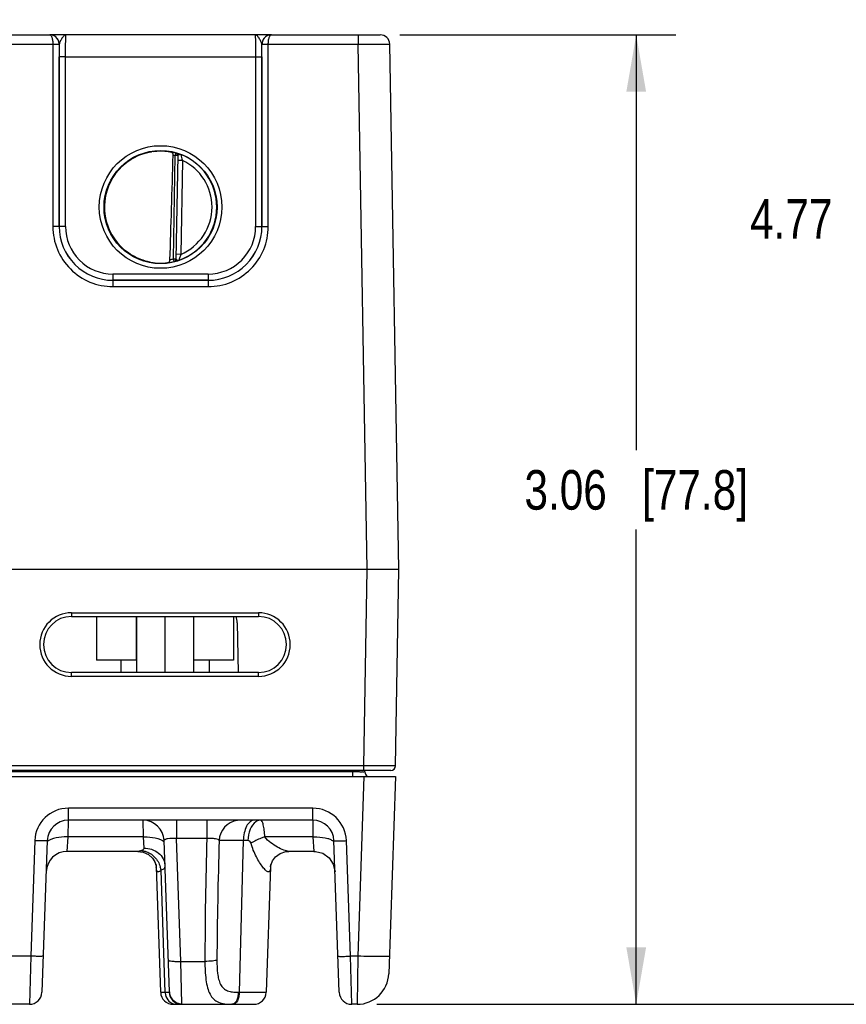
# Model space of a CAD drawing. Header units: inches. Extents: x 0 to 34, y 0 to 22.
# Tile 94 of 133: x 23.1 to 25.8, y 8.3 to 11.4. Entities that reach past the tile are written whole.
import ezdxf

# ---------------------------------------------------------------- set-up
doc = ezdxf.new("R2010")
doc.units = ezdxf.units.IN
doc.header["$LTSCALE"] = 1.87
doc.header["$MEASUREMENT"] = 0
doc.layers.get('0').update_dxf_attribs({"linetype": 'CONTINUOUS'})
doc.layers.add('02___PRT_ALL_AXES', color=7, linetype='CONTINUOUS')
doc.layers.add('DIMENSIONS', color=7, linetype='CONTINUOUS')
doc.styles.get("Standard").update_dxf_attribs({"font": 'txt', "width": 0.8})
doc.dimstyles.new('DIMSTYLE_2', dxfattribs={"dimtxt": 0.125, "dimasz": 0.18, "dimexe": 0.125, "dimexo": 0.0625, "dimgap": 0.0625, "dimtad": 0, "dimtih": 1, "dimtoh": 1, "dimzin": 4, "dimdsep": 46, "dimtxsty": 'STANDARD', "dimblk": '_FILLED', "dimblk1": '_FILLED', "dimblk2": '_FILLED', "dimcen": 0.09, "dimadec": 0, "dimazin": 0, "dimtp": 0.01, "dimtm": 0.01, "dimtfac": 1, "dimtofl": 0, "dimtmove": 0, "dimatfit": 3, "dimldrblk": '_FILLED', "dimfxl": 1, "dimtolj": 1, "dimtzin": 4, "dimarcsym": 0})

# ---------------------------------------------------------------- blocks, each defined once
blk = doc.blocks.new('_FILLED')
at = {"color": 0, "linetype": 'ByBlock'}
blk.add_solid([(0, 0), (-1, 0.1736), (-1, -0.1736)], dxfattribs=at)
blk = doc.blocks.new('*D5')
at = {"layer": 'DIMENSIONS', "color": 2, "linetype": 'Continuous', "transparency": 16777216}
for p, q in [((24.3463, 11.3646), (25.2178, 11.3646)), ((25.0928, 11.3646), (25.0928, 10.0524)), ((25.0928, 8.3027), (25.0928, 9.8024)), ((24.2734, 8.3027), (25.2178, 8.3027))]:
    blk.add_line(p, q, dxfattribs=at)
at = {"layer": 'DIMENSIONS', "color": 2, "linetype": 'Continuous', "transparency": 16777216, "xscale": 0.18, "yscale": 0.18, "zscale": 0.18}
for p, rotation in [((25.0928, 11.3646), 90), ((25.0928, 8.3027), 270)]:
    blk.add_blockref('_FILLED', p, dxfattribs=dict(at, rotation=rotation))
at = {"layer": 'DIMENSIONS', "color": 2, "linetype": 'Continuous', "transparency": 16777216, "insert": (25.0928, 9.9899), "char_height": 0.125, "width": 1.125, "attachment_point": 2, "line_spacing_factor": 0.9}
blk.add_mtext('3.06{\\Ftxt.shx;\\W1.000000;\\H0.125000; }[77.8]', dxfattribs=at)
blk = doc.blocks.new('*D6')
at = {"layer": 'DIMENSIONS', "color": 2, "linetype": 'Continuous', "transparency": 16777216}
for p, q in [((14.7719, 13.0761), (25.9678, 13.0761)), ((25.8428, 13.0761), (25.8428, 10.9081)), ((25.8428, 8.3027), (25.8428, 10.6581)), ((24.2734, 8.3027), (25.9678, 8.3027))]:
    blk.add_line(p, q, dxfattribs=at)
at = {"layer": 'DIMENSIONS', "color": 2, "linetype": 'Continuous', "transparency": 16777216, "xscale": 0.18, "yscale": 0.18, "zscale": 0.18}
for p, rotation in [((25.8428, 13.0761), 90), ((25.8428, 8.3027), 270)]:
    blk.add_blockref('_FILLED', p, dxfattribs=dict(at, rotation=rotation))
at = {"layer": 'DIMENSIONS', "color": 2, "linetype": 'Continuous', "transparency": 16777216, "insert": (25.8428, 10.8456), "char_height": 0.125, "width": 1.225, "attachment_point": 2, "line_spacing_factor": 0.9}
blk.add_mtext('4.77{\\Ftxt.shx;\\W1.000000;\\H0.125000; }[121.2]', dxfattribs=at)

msp = doc.modelspace()

# ---------------------------------------------------------------- linework, layer by layer
at = {"color": 7, "linetype": 'Continuous'}
for p, q in [((22.885, 11.3646), (23.2396, 11.3646)), ((23.9399, 11.3646), (23.2397, 11.3646)), ((23.2413, 11.3646), (23.2398, 11.3646)), ((23.94, 11.3646), (24.2838, 11.3646)), ((24.2138, 11.3646), (24.2138, 11.3348)), ((22.8752, 11.3348), (23.2494, 11.3348)), ((23.2494, 11.3348), (23.2494, 10.7593)), ((23.2494, 11.3348), (23.2694, 11.3348)), ((23.2494, 11.3347), (23.2684, 11.3347)), ((23.2684, 11.3347), (23.2694, 11.3346)), ((23.2697, 11.3346), (23.2694, 11.3346)), ((23.2694, 11.3346), (23.2694, 10.7592)), ((23.27, 11.3365), (23.2697, 11.3346)), ((23.9099, 11.3346), (23.9096, 11.3365)), ((23.9102, 11.3346), (23.9099, 11.3346)), ((23.9102, 11.3348), (23.9302, 11.3348)), ((23.9102, 11.3346), (23.9112, 11.3347)), ((23.9102, 10.7592), (23.9102, 11.3346)), ((23.9112, 11.3347), (23.9302, 11.3347)), ((23.9302, 11.3348), (24.2138, 11.3348)), ((23.9302, 10.7593), (23.9302, 11.3348)), ((24.2138, 11.3348), (24.3138, 11.3352)), ((24.2428, 9.6756), (24.2138, 11.3348)), ((24.3428, 9.6756), (24.3138, 11.3352)), ((23.2695, 10.7593), (23.2696, 11.2954)), ((23.2896, 11.2953), (23.2696, 11.2954)), ((23.2895, 10.7591), (23.2896, 11.2953)), ((23.2896, 11.2953), (23.89, 11.2953)), ((23.89, 11.2953), (23.91, 11.2954)), ((23.89, 11.2953), (23.8901, 10.7591)), ((23.91, 11.2954), (23.9101, 10.7593)), ((23.6306, 10.6568), (23.6363, 10.9831)), ((23.6384, 10.9906), (23.6363, 10.9831)), ((23.6441, 10.9829), (23.6363, 10.9831)), ((23.6384, 10.991), (23.6384, 10.9906)), ((23.6441, 10.9833), (23.6384, 10.6563)), ((23.6589, 10.9679), (23.6439, 10.9681)), ((23.6589, 10.9679), (23.6537, 10.6712)), ((23.2694, 10.7592), (23.2494, 10.7593)), ((23.2695, 10.7593), (23.2694, 10.7592)), ((23.2895, 10.7591), (23.2695, 10.7593)), ((23.8901, 10.7591), (23.9101, 10.7593)), ((23.9101, 10.7593), (23.9102, 10.7592)), ((23.9102, 10.7592), (23.9302, 10.7593)), ((23.6537, 10.6712), (23.6387, 10.6714)), ((23.6306, 10.6568), (23.6384, 10.6566)), ((23.6325, 10.6491), (23.6306, 10.6568)), ((23.6325, 10.6488), (23.635, 10.6492)), ((23.6325, 10.6491), (23.6325, 10.6488)), ((23.6384, 10.6563), (23.6388, 10.6554)), ((23.6388, 10.6554), (23.64, 10.6545)), ((23.7402, 10.6091), (23.4394, 10.6091)), ((23.4394, 10.6091), (23.4394, 10.5893)), ((23.7402, 10.6091), (23.7402, 10.5893)), ((23.4394, 10.5893), (23.4393, 10.5892)), ((23.4393, 10.5892), (23.7403, 10.5892)), ((23.4393, 10.5892), (23.4393, 10.5693)), ((23.7402, 10.5893), (23.4394, 10.5893)), ((23.7402, 10.5893), (23.7403, 10.5892)), ((23.7403, 10.5892), (23.7403, 10.5693)), ((23.4393, 10.5693), (23.7403, 10.5693)), ((24.2428, 9.6756), (15.4209, 9.6756)), ((24.232, 9.0563), (24.2428, 9.6756)), ((24.332, 9.0563), (24.3428, 9.6756)), ((23.3085, 9.5394), (23.8991, 9.5394)), ((23.3085, 9.5394), (23.3085, 9.5276)), ((23.3085, 9.5276), (23.8991, 9.5276)), ((23.3878, 9.5276), (23.3878, 9.3896)), ((23.513, 9.5276), (23.513, 9.3896)), ((23.5138, 9.5276), (23.5138, 9.3504)), ((23.6038, 9.5276), (23.6038, 9.3504)), ((23.6938, 9.5276), (23.6938, 9.3504)), ((23.8198, 9.5276), (23.8198, 9.3896)), ((23.8991, 9.5394), (23.8991, 9.5276)), ((23.5138, 9.3896), (23.3878, 9.3896)), ((23.4643, 9.3896), (23.4643, 9.3504)), ((23.8198, 9.3896), (23.6938, 9.3896)), ((23.7433, 9.3896), (23.7433, 9.3504)), ((23.8991, 9.3504), (23.3085, 9.3504)), ((23.3085, 9.3382), (23.3085, 9.3504)), ((23.8991, 9.3382), (23.3085, 9.3382)), ((23.8991, 9.3382), (23.8991, 9.3504)), ((24.232, 9.0563), (15.4207, 9.0563)), ((24.232, 9.0415), (24.232, 9.0563)), ((12.5547, 9.0219), (24.3326, 9.0219)), ((24.1962, 9.0365), (15.0869, 9.0365)), ((24.317, 9.0415), (15.4197, 9.0415)), ((24.1962, 9.0365), (24.1961, 9.0415)), ((24.1962, 9.0365), (24.1962, 9.0219)), ((24.2326, 9.0219), (24.2128, 8.4546)), ((24.2355, 9.0365), (24.2354, 9.0417)), ((24.3326, 9.0219), (24.3108, 8.3992)), ((24.0708, 8.9221), (23.2985, 8.9221)), ((23.2985, 8.8842), (23.2985, 8.9221)), ((24.0708, 8.8842), (24.0708, 8.9221)), ((23.2982, 8.8314), (23.2985, 8.8842)), ((24.0708, 8.8842), (23.2985, 8.8842)), ((23.5341, 8.8842), (23.5344, 8.8314)), ((23.6399, 8.8842), (23.6399, 8.8265)), ((23.7361, 8.8842), (23.7361, 8.8265)), ((24.0708, 8.8842), (24.0711, 8.8314)), ((23.1922, 8.8196), (23.1795, 8.4546)), ((23.2316, 8.8196), (23.2148, 8.3407)), ((23.295, 8.7857), (23.2982, 8.8314)), ((23.5344, 8.8314), (23.2982, 8.8314)), ((23.5344, 8.8314), (23.5368, 8.796)), ((23.6177, 8.342), (23.601, 8.8196)), ((23.7361, 8.8265), (23.6399, 8.8265)), ((23.6535, 8.4382), (23.6399, 8.8265)), ((23.8512, 8.8196), (23.8385, 8.3407)), ((23.8659, 8.8196), (23.8512, 8.8196)), ((24.0711, 8.8314), (23.9193, 8.8314)), ((24.0711, 8.8314), (24.0743, 8.7857)), ((24.1327, 8.8199), (24.1353, 8.8175)), ((24.1544, 8.3407), (24.1377, 8.8196)), ((24.1898, 8.4546), (24.1771, 8.8196)), ((23.518, 8.7857), (23.295, 8.7857)), ((23.518, 8.7857), (23.535, 8.7832)), ((23.535, 8.7832), (23.5515, 8.7754)), ((24.0743, 8.7857), (23.9956, 8.7857)), ((23.5719, 8.7517), (23.5722, 8.7512)), ((23.5758, 8.7401), (23.5763, 8.7367)), ((23.5763, 8.7365), (23.5901, 8.3407)), ((23.6002, 8.4642), (23.5914, 8.7258)), ((23.9373, 8.7365), (23.9235, 8.3407)), ((23.9373, 8.7364), (23.9374, 8.7368)), ((23.9374, 8.7368), (23.9374, 8.7372)), ((23.6043, 8.3407), (23.6002, 8.4642)), ((23.1795, 8.4546), (23.1098, 8.4546)), ((23.1795, 8.4546), (23.1755, 8.3027)), ((23.6535, 8.4382), (23.73, 8.4382)), ((23.657, 8.3044), (23.6535, 8.4382)), ((24.2128, 8.4546), (24.1898, 8.4546)), ((24.1938, 8.3027), (24.1898, 8.4546)), ((24.2128, 8.4546), (24.2109, 8.3027)), ((23.5901, 8.3407), (23.6043, 8.3407)), ((23.6043, 8.3407), (23.6171, 8.3406)), ((23.8353, 8.3406), (23.8385, 8.3407)), ((23.8385, 8.3407), (23.9235, 8.3407)), ((23.1755, 8.3027), (23.1137, 8.3027)), ((23.6295, 8.3027), (23.8842, 8.3027)), ((24.2109, 8.3027), (24.1938, 8.3027))]:
    msp.add_line(p, q, dxfattribs=at)
for points in [[(23.5515, 8.7754), (23.5639, 8.7643), (23.5716, 8.7524), (23.5753, 8.7424), (23.5757, 8.7408)], [(23.9373, 8.7364), (23.9374, 8.7373), (23.9388, 8.7443), (23.9438, 8.7559), (23.9534, 8.7683), (23.9676, 8.7787), (23.9853, 8.7848), (23.9956, 8.7857)], [(24.0743, 8.7857), (24.0789, 8.7856), (24.1024, 8.7795), (24.1222, 8.7655), (24.1357, 8.7452), (24.1411, 8.7215)], [(23.5722, 8.7512), (23.5755, 8.7416), (23.5758, 8.7401)], [(23.5757, 8.7408), (23.5763, 8.7371), (23.5763, 8.7364)], [(23.9374, 8.7372), (23.9387, 8.7439), (23.9388, 8.744)]]:
    msp.add_lwpolyline(points, dxfattribs=at)
for centre, radius in [((23.5898, 10.8208), 0.1937), ((23.5898, 10.8206), 0.1787)]:
    msp.add_circle(centre, radius, dxfattribs=at)
for centre, radius, start, end in [((23.2396, 11.3614), 0.00327, 87.8599, 89.9826), ((23.2397, 11.3347), 0.03, 86.0277, 89.9977), ((23.2397, 11.3346), 0.03, 82.5038, 86.0291), ((23.2397, 11.3347), 0.03, 0.2853, 82.4956), ((23.9399, 11.3347), 0.03, 97.5223, 179.7147), ((23.9399, 11.3346), 0.03, 94.3237, 97.5143), ((23.9399, 11.3346), 0.03, 90.0026, 94.3251), ((23.94, 11.3614), 0.00327, 90.0179, 92.1395), ((24.2838, 11.3346), 0.03, 1, 90), ((23.2394, 11.3346), 0.03, 359.9986, 0.2485), ((28.0628, 11.295), 4.7932, 179.5265, 179.9953), ((23.2398, 11.3346), 0.0299, 0, 0.29), ((23.9398, 11.3346), 0.0299, 179.71, 180), ((19.3724, 11.2961), 4.5376, 359.9915, 0.4867), ((23.9402, 11.3346), 0.03, 179.7515, 180.0014), ((23.5898, 10.8207), 0.1772, 97.5897, 260.4103), ((23.59, 10.8198), 0.1781, 97.6098, 99.3988), ((23.5898, 10.8209), 0.1766, 74.0133, 78.9223), ((23.5897, 10.8206), 0.169, 74.0143, 76.3145), ((23.6363, 10.9834), 0.00787, 359.0028, 74.0573), ((23.6363, 10.9831), 0.00787, 1.6021, 74.0232), ((23.6363, 10.9831), 0.00784, 359.0019, 1.612), ((23.5898, 10.8207), 0.1776, 359.9911, 68.799), ((23.9404, 11.0521), 0.2939, 192.9473, 196.6544), ((23.5898, 10.8207), 0.1626, 359.9909, 64.8568), ((23.5881, 10.8207), 0.1755, 180.0274, 181.9215), ((23.5898, 10.8207), 0.1776, 289.1913, 359.9989), ((23.5898, 10.8206), 0.1626, 293.1308, 0.0029), ((23.4393, 10.7593), 0.1899, 179.9889, 270.0019), ((23.4393, 10.7592), 0.1699, 179.9848, 270.0049), ((23.4394, 10.7593), 0.17, 179.9855, 269.9982), ((23.4394, 10.7591), 0.15, 179.9812, 270.0003), ((23.7402, 10.7593), 0.17, 270.0018, 0.0145), ((23.7402, 10.7591), 0.15, 269.9997, 0.0188), ((23.7403, 10.7593), 0.1899, 269.9981, 0.0111), ((23.7403, 10.7592), 0.1699, 269.9951, 0.0152), ((23.59, 10.8219), 0.1784, 259.0718, 260.3997), ((23.5885, 10.8119), 0.1683, 260.3451, 277.8085), ((23.5898, 10.8205), 0.1767, 277.0182, 283.9844), ((23.5897, 10.8208), 0.169, 280.1153, 283.9841), ((23.6306, 10.6564), 0.00787, 283.9402, 358.9971), ((23.6306, 10.6568), 0.00787, 283.9738, 356.3969), ((23.6306, 10.6568), 0.00784, 356.3871, 358.9981), ((23.3085, 9.4388), 0.1006, 90.0006, 269.9994), ((23.3085, 9.439), 0.0886, 90, 270), ((23.8991, 9.4388), 0.1006, 270.0003, 89.9997), ((23.8991, 9.439), 0.0886, 270, 90), ((24.317, 9.0565), 0.015, 270.0001, 359), ((24.2503, 9.0367), 0.0148, 181, 240.3333), ((23.2985, 8.8158), 0.1063, 90.0003, 177.9997), ((24.0708, 8.8158), 0.1063, 2.0026, 89.9973), ((23.2985, 8.8172), 0.0669, 90.0003, 177.9977), ((23.5341, 8.8172), 0.0669, 2, 90), ((23.8419, 8.8173), 0.0669, 98.0647, 177.9786), ((24.0708, 8.8172), 0.0669, 2, 89.9998), ((36.7115, 8.4304), 12.9815, 178.25135, 179.96552), ((39.9898, 8.321), 16.2225, 178.23871, 179.57212), ((23.295, 8.7188), 0.0669, 90, 177.64), ((23.5206, 8.7165), 0.0714, 7.5142, 16.5809), ((24.2109, 8.4027), 0.1, 270, 358), ((23.1755, 8.342), 0.0394, 270, 358), ((23.6295, 8.342), 0.0394, 182, 270), ((23.6459, 8.342), 0.0416, 181.8363, 184.9139), ((23.8842, 8.342), 0.0394, 270, 358), ((24.1938, 8.342), 0.0394, 182, 270), ((23.6407, 8.337), 0.0344, 251.9865, 256.4113), ((23.6567, 8.3438), 0.0393, 241.0957, 247.1547)]:
    msp.add_arc(centre, radius, start, end, dxfattribs=at)
msp.add_ellipse((23.6114, 13.578), major_axis=(0.078, 4.4688), ratio=0.01745, start_param=-2.283644, end_param=-2.189561, dxfattribs=at)
for points, knots in [([(23.2694, 11.3348), (23.2694, 11.3388), (23.2678, 11.3467), (23.261, 11.3567), (23.2511, 11.3632), (23.2434, 11.3646), (23.2396, 11.3646)], [0, 0, 0, 0, 0.256485, 0.508951, 0.756192, 1, 1, 1, 1]), ([(23.2397, 11.3646), (23.2404, 11.3646), (23.2418, 11.3641), (23.2436, 11.3622), (23.2452, 11.3595), (23.2466, 11.3558), (23.2478, 11.3514), (23.2491, 11.3443), (23.2494, 11.3387), (23.2494, 11.3348)], [0, 0, 0, 0, 0.058927, 0.132934, 0.228657, 0.347601, 0.48839, 0.647641, 1, 1, 1, 1]), ([(23.2911, 11.3646), (23.2902, 11.3646), (23.2881, 11.3642), (23.2852, 11.3623), (23.2824, 11.3594), (23.2795, 11.3557), (23.2767, 11.3513), (23.274, 11.3465), (23.2716, 11.3416), (23.2703, 11.3382), (23.27, 11.3365)], [0, 0, 0, 0, 0.078588, 0.169207, 0.278209, 0.406365, 0.550534, 0.704449, 0.858575, 1, 1, 1, 1]), ([(23.2896, 11.2953), (23.2896, 11.2998), (23.2896, 11.3087), (23.2897, 11.3215), (23.2898, 11.3317), (23.2899, 11.3392), (23.29, 11.3442), (23.2901, 11.3488), (23.2903, 11.3528), (23.2904, 11.3563), (23.2905, 11.3592), (23.2906, 11.3612), (23.2907, 11.3625), (23.2908, 11.3633), (23.2909, 11.3638), (23.291, 11.3643), (23.291, 11.3645), (23.2911, 11.3646), (23.2911, 11.3646)], [0, 0, 0, 0, 0.195368, 0.382973, 0.55569, 0.634386, 0.706958, 0.772718, 0.831042, 0.881376, 0.923246, 0.956259, 0.969347, 0.980118, 0.98855, 0.994633, 0.998383, 1, 1, 1, 1]), ([(23.8885, 11.3646), (23.8885, 11.3646), (23.8886, 11.3645), (23.8886, 11.3643), (23.8887, 11.3638), (23.8888, 11.3633), (23.8889, 11.3625), (23.889, 11.3612), (23.8891, 11.3592), (23.8892, 11.3563), (23.8893, 11.3528), (23.8895, 11.3488), (23.8896, 11.3442), (23.8897, 11.3392), (23.8898, 11.3317), (23.8899, 11.3215), (23.89, 11.3087), (23.89, 11.2998), (23.89, 11.2953)], [0, 0, 0, 0, 0.00163, 0.005392, 0.011478, 0.019909, 0.030679, 0.043767, 0.07678, 0.118649, 0.168982, 0.227304, 0.293062, 0.365632, 0.444325, 0.617036, 0.804634, 1, 1, 1, 1]), ([(23.9096, 11.3365), (23.9093, 11.3382), (23.908, 11.3416), (23.9056, 11.3465), (23.9029, 11.3513), (23.9001, 11.3557), (23.8972, 11.3594), (23.8944, 11.3623), (23.8915, 11.3642), (23.8894, 11.3646), (23.8885, 11.3646)], [0, 0, 0, 0, 0.141441, 0.295582, 0.449506, 0.593675, 0.721824, 0.830811, 0.921417, 1, 1, 1, 1]), ([(23.94, 11.3646), (23.9362, 11.3646), (23.9285, 11.3632), (23.9186, 11.3567), (23.9118, 11.3467), (23.9102, 11.3388), (23.9102, 11.3348)], [0, 0, 0, 0, 0.243807, 0.491046, 0.743515, 1, 1, 1, 1]), ([(23.9302, 11.3348), (23.9302, 11.3387), (23.9305, 11.3443), (23.9318, 11.3514), (23.933, 11.3558), (23.9344, 11.3595), (23.936, 11.3622), (23.9378, 11.3641), (23.9392, 11.3646), (23.9399, 11.3646)], [0, 0, 0, 0, 0.35236, 0.511612, 0.652403, 0.771347, 0.867068, 0.941073, 1, 1, 1, 1]), ([(23.4126, 10.8222), (23.4127, 10.8325), (23.4147, 10.8532), (23.423, 10.8831), (23.4364, 10.9112), (23.4545, 10.9365), (23.4767, 10.9583), (23.5023, 10.9758), (23.5306, 10.9887), (23.5507, 10.9938), (23.5609, 10.9955)], [0, 0, 0, 0, 0.124994, 0.249987, 0.374981, 0.49998, 0.624979, 0.749984, 0.87499, 1, 1, 1, 1]), ([(23.5664, 10.9964), (23.5717, 10.9971), (23.5908, 10.9987), (23.6102, 10.9971), (23.6237, 10.9942)], [0, 0, 0, 0, 0.279236, 1, 1, 1, 1]), ([(23.6297, 10.9848), (23.6297, 10.986), (23.6295, 10.9883), (23.6282, 10.9912), (23.6262, 10.9933), (23.6246, 10.994), (23.6237, 10.9942)], [0, 0, 0, 0, 0.29813, 0.561485, 0.78951, 1, 1, 1, 1]), ([(23.654, 10.9863), (23.653, 10.9867), (23.6509, 10.9874), (23.648, 10.9884), (23.6453, 10.9892), (23.643, 10.9899), (23.6414, 10.9904), (23.6403, 10.9907), (23.6396, 10.9908), (23.6392, 10.9909), (23.6388, 10.991), (23.6386, 10.991), (23.6384, 10.991), (23.6384, 10.991)], [0, 0, 0, 0, 0.209002, 0.401143, 0.572522, 0.719607, 0.838965, 0.887207, 0.927301, 0.958883, 0.981641, 0.995322, 1, 1, 1, 1]), ([(23.654, 10.9863), (23.653, 10.9866), (23.6513, 10.9867), (23.6492, 10.9862), (23.6477, 10.9858), (23.6463, 10.9853), (23.645, 10.9847), (23.6442, 10.9839), (23.6441, 10.9833)], [0, 0, 0, 0, 0.296253, 0.448699, 0.596767, 0.731961, 0.846449, 1, 1, 1, 1]), ([(23.5562, 10.6468), (23.5465, 10.6487), (23.5272, 10.6541), (23.5002, 10.6669), (23.4757, 10.6841), (23.4544, 10.7052), (23.437, 10.7295), (23.4238, 10.7564), (23.4154, 10.7851), (23.4131, 10.8049), (23.4127, 10.8148)], [0, 0, 0, 0, 0.125009, 0.250015, 0.37502, 0.500019, 0.625017, 0.750011, 0.875004, 1, 1, 1, 1]), ([(23.6537, 10.6712), (23.653, 10.6691), (23.651, 10.6631), (23.6493, 10.657), (23.6482, 10.653)], [0, 0, 0, 0, 0.346233, 1, 1, 1, 1]), ([(23.6114, 10.6452), (23.6123, 10.6453), (23.6143, 10.6459), (23.6169, 10.6478), (23.6188, 10.6507), (23.6194, 10.6531), (23.6194, 10.6544)], [0, 0, 0, 0, 0.224287, 0.456533, 0.713042, 1, 1, 1, 1]), ([(23.635, 10.6492), (23.6362, 10.6495), (23.6385, 10.6509), (23.6397, 10.6532), (23.64, 10.6545)], [0, 0, 0, 0, 0.490097, 1, 1, 1, 1]), ([(23.635, 10.6492), (23.6369, 10.6496), (23.6413, 10.6507), (23.6457, 10.6521), (23.6482, 10.653)], [0, 0, 0, 0, 0.415281, 1, 1, 1, 1]), ([(23.64, 10.6545), (23.6406, 10.6542), (23.6418, 10.6536), (23.6445, 10.6528), (23.6468, 10.6525), (23.6482, 10.653)], [0, 0, 0, 0, 0.226855, 0.484828, 1, 1, 1, 1]), ([(24.3428, 9.6756), (24.3426, 9.6756), (24.342, 9.6756), (24.3395, 9.6756), (24.334, 9.6755), (24.3249, 9.6755), (24.3069, 9.6754), (24.2856, 9.6754), (24.2653, 9.6755), (24.2526, 9.6755), (24.2461, 9.6756), (24.2428, 9.6756)], [0, 0, 0, 0, 0.004826, 0.01923, 0.076142, 0.168554, 0.292918, 0.617335, 0.804919, 0.901987, 1, 1, 1, 1]), ([(24.332, 9.0563), (24.332, 9.0562), (24.3319, 9.0563), (24.3319, 9.0562), (24.3317, 9.0562), (24.3315, 9.0562), (24.3312, 9.0562), (24.3307, 9.0562), (24.33, 9.0562), (24.3289, 9.0562), (24.3276, 9.0562), (24.3261, 9.0562), (24.3236, 9.0562), (24.3199, 9.0562), (24.3149, 9.0562), (24.3091, 9.0561), (24.3025, 9.0561), (24.2952, 9.0561), (24.2844, 9.0562), (24.2698, 9.0562), (24.2513, 9.0562), (24.2385, 9.0562), (24.232, 9.0563)], [0, 0, 0, 0, 0.000309, 0.001216, 0.002722, 0.004829, 0.007536, 0.010839, 0.019232, 0.029986, 0.043077, 0.058473, 0.076137, 0.118094, 0.168544, 0.227001, 0.292904, 0.365616, 0.444439, 0.617324, 0.804913, 1, 1, 1, 1]), ([(24.2355, 9.0365), (24.2355, 9.0364), (24.2351, 9.0365), (24.2347, 9.0364), (24.2337, 9.0364), (24.2318, 9.0363), (24.2284, 9.0364), (24.2236, 9.0363), (24.2177, 9.0364), (24.2085, 9.0364), (24.2012, 9.0364), (24.1962, 9.0365)], [0, 0, 0, 0, 0.004927, 0.019406, 0.043294, 0.076408, 0.168846, 0.293238, 0.444695, 0.61748, 1, 1, 1, 1]), ([(23.8857, 8.8842), (23.8811, 8.8842), (23.8706, 8.8795), (23.8602, 8.8644), (23.8531, 8.8437), (23.8514, 8.8279), (23.8512, 8.8196)], [0, 0, 0, 0, 0.17497, 0.400099, 0.682156, 1, 1, 1, 1]), ([(23.8908, 8.8793), (23.8826, 8.8738), (23.8699, 8.8539), (23.8662, 8.8318), (23.8659, 8.8196)], [0, 0, 0, 0, 0.44557, 1, 1, 1, 1]), ([(23.9057, 8.8842), (23.9044, 8.8842), (23.8991, 8.8837), (23.8941, 8.8815), (23.8908, 8.8793)], [0, 0, 0, 0, 0.240977, 1, 1, 1, 1]), ([(23.9193, 8.8314), (23.9189, 8.8386), (23.9178, 8.8515), (23.9155, 8.8663), (23.9127, 8.8756), (23.9106, 8.8807), (23.9077, 8.8842), (23.9057, 8.8842)], [0, 0, 0, 0, 0.38432, 0.689837, 0.805392, 0.894271, 1, 1, 1, 1]), ([(23.2316, 8.8196), (23.2316, 8.8193), (23.23, 8.8194), (23.2283, 8.819), (23.2244, 8.819), (23.2197, 8.819), (23.2138, 8.819), (23.2045, 8.8192), (23.1972, 8.8194), (23.1922, 8.8196)], [0, 0, 0, 0, 0.020389, 0.077486, 0.169968, 0.294095, 0.445312, 0.617961, 1, 1, 1, 1]), ([(23.2512, 8.8265), (23.2476, 8.8254), (23.2414, 8.8232), (23.2358, 8.8196), (23.234, 8.8175)], [0, 0, 0, 0, 0.57259, 1, 1, 1, 1]), ([(23.2982, 8.8314), (23.2939, 8.8315), (23.2781, 8.8315), (23.2622, 8.8297), (23.2512, 8.8265)], [0, 0, 0, 0, 0.272895, 1, 1, 1, 1]), ([(23.5344, 8.8314), (23.5387, 8.8315), (23.5544, 8.8315), (23.5704, 8.8297), (23.5814, 8.8265)], [0, 0, 0, 0, 0.272899, 1, 1, 1, 1]), ([(23.5814, 8.8265), (23.585, 8.8254), (23.5911, 8.8232), (23.5967, 8.8196), (23.5986, 8.8175)], [0, 0, 0, 0, 0.572613, 1, 1, 1, 1]), ([(23.6399, 8.8265), (23.6306, 8.8271), (23.6195, 8.8272), (23.6074, 8.8244), (23.6035, 8.823), (23.6009, 8.821), (23.601, 8.8196)], [0, 0, 0, 0, 0.687887, 0.806691, 0.896773, 1, 1, 1, 1]), ([(23.775, 8.8196), (23.7748, 8.8211), (23.7704, 8.8239), (23.7624, 8.8256), (23.7502, 8.8269), (23.741, 8.8268), (23.7361, 8.8265)], [0, 0, 0, 0, 0.110424, 0.322731, 0.63247, 1, 1, 1, 1]), ([(23.8512, 8.8196), (23.8411, 8.8197), (23.8231, 8.8198), (23.7998, 8.8201), (23.7846, 8.8197), (23.7772, 8.82), (23.775, 8.8196)], [0, 0, 0, 0, 0.399366, 0.710569, 0.914866, 1, 1, 1, 1]), ([(23.8758, 8.8116), (23.8752, 8.8139), (23.8727, 8.8182), (23.868, 8.8196), (23.8659, 8.8196)], [0, 0, 0, 0, 0.526709, 1, 1, 1, 1]), ([(23.9193, 8.8314), (23.9153, 8.8301), (23.9002, 8.8249), (23.8857, 8.818), (23.8758, 8.8116)], [0, 0, 0, 0, 0.263549, 1, 1, 1, 1]), ([(23.9373, 8.7364), (23.9372, 8.7342), (23.937, 8.7304), (23.9359, 8.7255), (23.934, 8.7218), (23.9304, 8.7208), (23.9266, 8.7223), (23.9204, 8.727), (23.9122, 8.7365), (23.902, 8.7511), (23.888, 8.7758), (23.8796, 8.7967), (23.8758, 8.8116)], [0, 0, 0, 0, 0.0518, 0.09148, 0.119777, 0.143221, 0.172835, 0.21358, 0.32641, 0.470514, 0.634997, 1, 1, 1, 1]), ([(23.9956, 8.7857), (23.9899, 8.7857), (23.9772, 8.79), (23.9581, 8.7992), (23.9374, 8.8125), (23.9244, 8.8242), (23.9193, 8.8314)], [0, 0, 0, 0, 0.186465, 0.431528, 0.70677, 1, 1, 1, 1]), ([(24.0711, 8.8314), (24.0754, 8.8315), (24.0912, 8.8315), (24.1071, 8.8297), (24.1181, 8.8265)], [0, 0, 0, 0, 0.272899, 1, 1, 1, 1]), ([(24.1181, 8.8265), (24.1196, 8.8261), (24.1247, 8.8244), (24.1296, 8.8221), (24.1327, 8.8199)], [0, 0, 0, 0, 0.289098, 1, 1, 1, 1]), ([(24.1377, 8.8196), (24.1377, 8.8193), (24.1393, 8.8194), (24.141, 8.819), (24.1449, 8.819), (24.1496, 8.819), (24.1555, 8.819), (24.1648, 8.8192), (24.172, 8.8194), (24.1771, 8.8196)], [0, 0, 0, 0, 0.020389, 0.077486, 0.169968, 0.294095, 0.445312, 0.617961, 1, 1, 1, 1]), ([(23.53, 8.7881), (23.5289, 8.7877), (23.525, 8.7866), (23.5209, 8.7857), (23.518, 8.7857)], [0, 0, 0, 0, 0.282276, 1, 1, 1, 1]), ([(23.5368, 8.796), (23.5369, 8.7943), (23.5356, 8.7902), (23.5319, 8.7887), (23.53, 8.7881)], [0, 0, 0, 0, 0.456024, 1, 1, 1, 1]), ([(23.53, 8.7881), (23.5337, 8.7877), (23.5488, 8.7847), (23.5626, 8.7761), (23.5707, 8.7679)], [0, 0, 0, 0, 0.244663, 1, 1, 1, 1]), ([(23.5368, 8.796), (23.5532, 8.7961), (23.5787, 8.7883), (23.5993, 8.7637), (23.6034, 8.7487), (23.6037, 8.7414)], [0, 0, 0, 0, 0.522494, 0.766899, 1, 1, 1, 1]), ([(23.6037, 8.7414), (23.6038, 8.7381), (23.6017, 8.7306), (23.5949, 8.7271), (23.5914, 8.7258)], [0, 0, 0, 0, 0.46314, 1, 1, 1, 1]), ([(23.5914, 8.7258), (23.5903, 8.7249), (23.5883, 8.7233), (23.5853, 8.7216), (23.5825, 8.7209), (23.5789, 8.7222), (23.5768, 8.7284), (23.5764, 8.7333), (23.5763, 8.7364)], [0, 0, 0, 0, 0.152567, 0.274779, 0.369386, 0.450938, 0.661345, 1, 1, 1, 1]), ([(23.2188, 8.4546), (23.2188, 8.4544), (23.2173, 8.4545), (23.2155, 8.4541), (23.2117, 8.4541), (23.207, 8.454), (23.201, 8.4541), (23.1918, 8.4543), (23.1845, 8.4545), (23.1795, 8.4546)], [0, 0, 0, 0, 0.020389, 0.077485, 0.169968, 0.294095, 0.445312, 0.61796, 1, 1, 1, 1]), ([(23.6141, 8.4423), (23.6142, 8.4419), (23.6153, 8.4409), (23.6191, 8.4397), (23.6271, 8.4386), (23.6392, 8.438), (23.6485, 8.438), (23.6535, 8.4382)], [0, 0, 0, 0, 0.032419, 0.093366, 0.309008, 0.626514, 1, 1, 1, 1]), ([(23.7678, 8.4422), (23.7661, 8.4413), (23.7613, 8.4403), (23.7488, 8.4386), (23.7379, 8.4382), (23.73, 8.4382)], [0, 0, 0, 0, 0.147999, 0.379667, 1, 1, 1, 1]), ([(23.73, 8.4382), (23.73, 8.4187), (23.7309, 8.3906), (23.7372, 8.3559), (23.7448, 8.3349), (23.7566, 8.3185), (23.7732, 8.3081), (23.7933, 8.3033), (23.8076, 8.3027), (23.8153, 8.3027)], [0, 0, 0, 0, 0.314555, 0.450403, 0.568027, 0.670846, 0.769579, 0.876994, 1, 1, 1, 1]), ([(23.7678, 8.4422), (23.7677, 8.4282), (23.7683, 8.4078), (23.7727, 8.3821), (23.7785, 8.3657), (23.7881, 8.3526), (23.8018, 8.3445), (23.8179, 8.341), (23.8293, 8.3406), (23.8353, 8.3406)], [0, 0, 0, 0, 0.293726, 0.427244, 0.547414, 0.655463, 0.760692, 0.87425, 1, 1, 1, 1]), ([(24.1505, 8.4546), (24.1505, 8.4544), (24.152, 8.4545), (24.1537, 8.4541), (24.1576, 8.4541), (24.1623, 8.454), (24.1682, 8.4541), (24.1775, 8.4543), (24.1848, 8.4545), (24.1898, 8.4546)], [0, 0, 0, 0, 0.020389, 0.077486, 0.169968, 0.294095, 0.445312, 0.617961, 1, 1, 1, 1]), ([(24.3128, 8.4546), (24.3128, 8.4544), (24.3119, 8.4542), (24.3106, 8.454), (24.3081, 8.4537), (24.3032, 8.4534), (24.2948, 8.4532), (24.2826, 8.4532), (24.2676, 8.4533), (24.2441, 8.4537), (24.2256, 8.4542), (24.2128, 8.4546)], [0, 0, 0, 0, 0.005911, 0.020689, 0.044676, 0.077779, 0.170232, 0.294319, 0.445488, 0.618082, 1, 1, 1, 1]), ([(23.6044, 8.3384), (23.6051, 8.3309), (23.6103, 8.316), (23.6232, 8.3066), (23.63, 8.3043)], [0, 0, 0, 0, 0.512056, 1, 1, 1, 1]), ([(23.6171, 8.3406), (23.6174, 8.3406), (23.6177, 8.3413), (23.6177, 8.3418), (23.6177, 8.342)], [0, 0, 0, 0, 0.619253, 1, 1, 1, 1]), ([(23.6171, 8.3406), (23.6174, 8.3308), (23.6261, 8.3107), (23.6465, 8.3027), (23.6563, 8.3027)], [0, 0, 0, 0, 0.50069, 1, 1, 1, 1]), ([(23.6177, 8.342), (23.6179, 8.3354), (23.6219, 8.3221), (23.6319, 8.3126), (23.6377, 8.3094)], [0, 0, 0, 0, 0.498829, 1, 1, 1, 1]), ([(23.8353, 8.3406), (23.8352, 8.3322), (23.8332, 8.3183), (23.824, 8.3049), (23.8185, 8.3032)], [0, 0, 0, 0, 0.590444, 1, 1, 1, 1]), ([(23.8385, 8.3407), (23.8384, 8.3357), (23.8372, 8.3264), (23.8332, 8.3124), (23.825, 8.3027), (23.8192, 8.3027)], [0, 0, 0, 0, 0.326212, 0.61508, 1, 1, 1, 1]), ([(23.6563, 8.3027), (23.6567, 8.3027), (23.657, 8.3035), (23.657, 8.3041), (23.657, 8.3044)], [0, 0, 0, 0, 0.613379, 1, 1, 1, 1])]:
    msp.add_open_spline(points, degree=3, knots=knots, dxfattribs=at)
for points in [[(23.5707, 8.7679), (23.5791, 8.7593), (23.5856, 8.7484), (23.589, 8.7369)], [(23.6326, 8.3036), (23.6351, 8.303), (23.6377, 8.3027), (23.6403, 8.3027)], [(23.6414, 8.3076), (23.6463, 8.3055), (23.6517, 8.3044), (23.657, 8.3044)], [(23.8185, 8.3032), (23.8174, 8.3028), (23.8164, 8.3027), (23.8153, 8.3027)]]:
    msp.add_open_spline(points, degree=3, dxfattribs=at)
at = {"layer": '02___PRT_ALL_AXES', "color": 7, "linetype": 'Continuous'}
msp.add_line((23.8318, 9.5076), (23.8346, 9.3504), dxfattribs=at)
for centre, radius, start, end in [((23.7728, 9.5066), 0.0591, 1, 20.8707), ((23.7739, 9.507), 0.0579, 18.6221, 20.8877)]:
    msp.add_arc(centre, radius, start, end, dxfattribs=at)

# ---------------------------------------------------------------- dimensions: what is measured, and where the dimension line sits
at = {"layer": 'DIMENSIONS', "color": 2, "linetype": 'Continuous'}
for base, p2, picture, middle in [((25.8428, 13.0761), (14.7094, 13.0761), '*D6', (25.8428, 10.7831)), ((25.0928, 11.3646), (24.2838, 11.3646), '*D5', (25.0928, 9.9274))]:
    dim = msp.add_linear_dim(base=base, p1=(24.2109, 8.3027), p2=p2, angle=90, dimstyle='DIMSTYLE_2', dxfattribs=at)
    dim.commit()
    dim.dimension.update_dxf_attribs({"geometry": picture, "text_midpoint": middle, "dimtype": 160})

doc.saveas('drawing.dxf')
